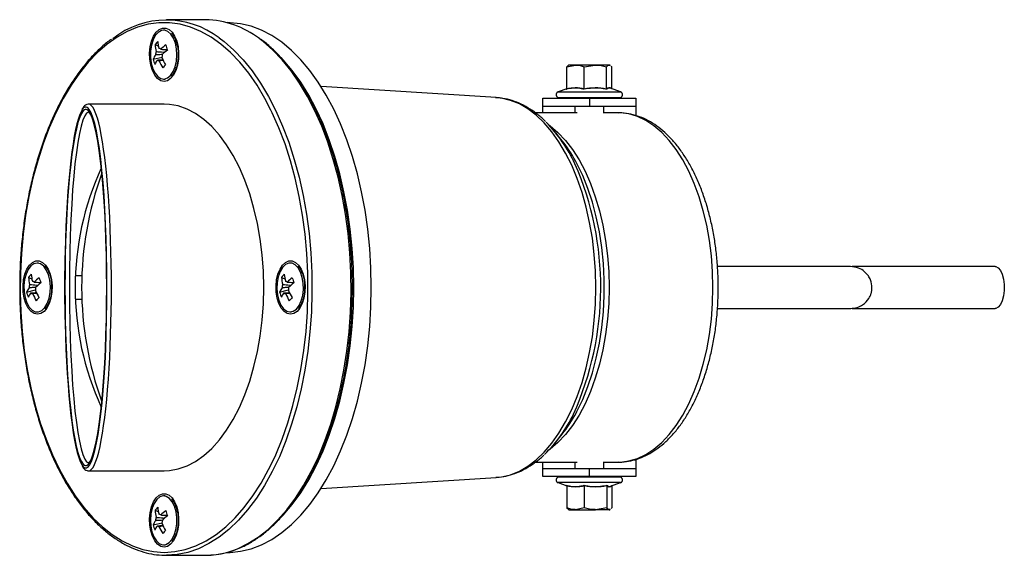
# Model space of a CAD drawing. Header units: millimetres. Extents: x 131 to 933, y 333 to 770.
# Tile 3 of 4: x 434 to 603, y 678 to 770. Entities that reach past the tile are written whole.
import ezdxf

# ---------------------------------------------------------------- set-up
doc = ezdxf.new("R2010")
doc.units = ezdxf.units.MM

msp = doc.modelspace()

# ---------------------------------------------------------------- linework, layer by layer
at = {"color": 7, "linetype": 'Continuous', "lineweight": 25}
for p, q in [((466.21, 769.5), (459.49, 769.5)), ((459.24, 767.7), (458.99, 767.7)), ((457.51, 765.23), (458.09, 764.98)), ((458.32, 764.55), (458.18, 764.56)), ((459.49, 764.37), (459.64, 764.31)), ((457.18, 762.72), (458.74, 763.09)), ((528.29, 761.41), (529.77, 761.72)), ((528.66, 761.72), (528.57, 761.67)), ((529.77, 761.72), (528.66, 761.72)), ((533.18, 761.72), (529.77, 761.72)), ((531.25, 761.41), (533.18, 761.72)), ((535.57, 761.72), (533.18, 761.72)), ((535.57, 761.72), (535.75, 761.62)), ((535.66, 761.72), (535.57, 761.72)), ((535.75, 761.67), (535.66, 761.72)), ((528.29, 757.65), (528.29, 761.41)), ((531.25, 757.65), (531.25, 761.41)), ((535.11, 757.65), (535.11, 761.41)), ((535.94, 761.51), (536.02, 761.41)), ((536.02, 757.65), (536.02, 761.41)), ((458.99, 759.3), (459.24, 759.3)), ((516.14, 756.13), (486.08, 758.01)), ((528.29, 757.64), (526.79, 757.09)), ((537.53, 757.09), (535.82, 757.72)), ((536.02, 757.64), (536.02, 757.65)), ((459.07, 755), (446.11, 755)), ((516.14, 756.13), (516.05, 756.13)), ((524.16, 754.61), (524.16, 756.01)), ((524.16, 756.01), (532.16, 756.01)), ((526.96, 756.12), (537.36, 756.12)), ((529.66, 756.12), (529.66, 756.01)), ((532.16, 756.01), (532.16, 754.61)), ((532.16, 756.01), (540.16, 756.01)), ((534.66, 756.01), (534.66, 756.12)), ((540.16, 756.01), (540.16, 754.61)), ((530.06, 753.5), (522.89, 753.5)), ((532.16, 754.61), (524.16, 754.61)), ((524.16, 753.5), (524.16, 754.61)), ((529.66, 754.61), (529.66, 753.5)), ((540.16, 754.61), (532.16, 754.61)), ((534.66, 753.47), (534.66, 754.61)), ((537.1, 753.5), (534.66, 753.5)), ((540.16, 754.61), (540.16, 753.01)), ((527.49, 748.7), (526.39, 750.08)), ((437.49, 727.7), (437.25, 727.7)), ((480.98, 727.7), (480.74, 727.7)), ((435.77, 725.23), (436.35, 724.98)), ((436.58, 724.55), (436.43, 724.56)), ((437.74, 724.37), (437.9, 724.31)), ((444.97, 725.5), (443.92, 725.5)), ((479.26, 725.23), (479.84, 724.98)), ((480.07, 724.55), (479.92, 724.56)), ((481.23, 724.37), (481.39, 724.31)), ((435.44, 722.72), (436.99, 723.09)), ((478.93, 722.72), (480.48, 723.09)), ((443.92, 721.5), (444.97, 721.5)), ((437.25, 719.3), (437.49, 719.3)), ((480.74, 719.3), (480.98, 719.3)), ((526.39, 696.93), (527.49, 698.3)), ((540.16, 693.99), (540.16, 692.41)), ((522.89, 693.5), (530.06, 693.5)), ((524.16, 692.41), (524.16, 693.5)), ((524.16, 691.01), (524.16, 692.41)), ((524.16, 692.41), (532.16, 692.41)), ((529.66, 693.5), (529.66, 692.41)), ((532.16, 691.01), (532.16, 692.41)), ((532.16, 692.41), (540.16, 692.41)), ((534.66, 692.41), (534.66, 693.53)), ((534.66, 693.5), (537.1, 693.5)), ((540.16, 692.41), (540.16, 691.01)), ((446.11, 692), (459.07, 692)), ((486.08, 689), (516.14, 690.88)), ((532.16, 691.01), (524.16, 691.01)), ((537.36, 690.94), (526.96, 690.94)), ((529.66, 691.01), (529.66, 690.94)), ((540.16, 691.01), (532.16, 691.01)), ((534.66, 690.94), (534.66, 691.01)), ((526.79, 689.98), (528.3, 689.42)), ((528.3, 689.42), (528.3, 685.66)), ((531.28, 689.42), (531.28, 685.66)), ((535.14, 689.42), (535.14, 685.66)), ((535.82, 689.35), (537.53, 689.98)), ((536.01, 689.42), (536.01, 689.42)), ((536.01, 689.42), (536.01, 685.66)), ((459.24, 687.7), (458.99, 687.7)), ((528.3, 685.66), (528.57, 685.42)), ((528.57, 685.39), (528.66, 685.34)), ((531.28, 685.66), (529.79, 685.34)), ((535.14, 685.66), (533.21, 685.34)), ((535.74, 685.44), (535.57, 685.34)), ((535.66, 685.34), (535.74, 685.39)), ((536.01, 685.66), (535.93, 685.56)), ((457.51, 685.23), (458.09, 684.98)), ((458.32, 684.55), (458.18, 684.56)), ((459.49, 684.37), (459.64, 684.31)), ((528.66, 685.34), (529.79, 685.34)), ((529.79, 685.34), (533.21, 685.34)), ((535.57, 685.34), (533.21, 685.34)), ((535.57, 685.34), (535.66, 685.34)), ((457.18, 682.72), (458.74, 683.09)), ((458.99, 679.3), (459.24, 679.3)), ((459.49, 677.5), (466.21, 677.5))]:
    msp.add_line(p, q, dxfattribs=at)
at = {"color": 8, "linetype": 'Continuous', "lineweight": 25}
for p, q in [((526.79, 757.09), (537.53, 757.09)), ((537.4, 689.98), (526.79, 689.98)), ((537.53, 689.98), (537.4, 689.98))]:
    msp.add_line(p, q, dxfattribs=at)
at = {"color": 8, "linetype": 'Continuous', "lineweight": 25, "flags": 128}
for points in [[(477.44, 753.98), (476.4, 755.97), (475.05, 758.24), (473.61, 760.31), (472.09, 762.19), (470.5, 763.85), (468.85, 765.29), (467.15, 766.51), (465.4, 767.49), (463.62, 768.23), (461.81, 768.72), (459.98, 768.97), (458.16, 768.97), (456.33, 768.72), (454.53, 768.23), (452.74, 767.49), (450.99, 766.51), (449.29, 765.29), (447.64, 763.85), (446.05, 762.19), (444.53, 760.31), (443.09, 758.24), (441.74, 755.97), (440.49, 753.53), (439.33, 750.92), (438.28, 748.17), (437.35, 745.27), (436.54, 742.26), (435.84, 739.15), (435.28, 735.95), (434.84, 732.69), (434.54, 729.37), (434.37, 726.02), (434.34, 722.66), (434.44, 719.3), (434.68, 715.97), (435.05, 712.68), (435.55, 709.44), (436.17, 706.28), (436.93, 703.22), (437.8, 700.27), (438.79, 697.44), (439.9, 694.76), (441.1, 692.23), (442.41, 689.88), (443.8, 687.71), (445.28, 685.73), (446.84, 683.96), (448.46, 682.4), (450.14, 681.07), (451.86, 679.98), (453.63, 679.12), (455.43, 678.5), (457.24, 678.13), (459.07, 678), (459.07, 678)], [(468.55, 766.38), (469.38, 765.75), (471.05, 764.29), (472.66, 762.61), (474.19, 760.72), (475.64, 758.62), (477.01, 756.33), (478.28, 753.86), (479.45, 751.22), (480.51, 748.44), (481.45, 745.51), (482.27, 742.47), (482.97, 739.32), (483.54, 736.09), (483.98, 732.79), (484.29, 729.44), (484.46, 726.05), (484.49, 722.65), (484.39, 719.26), (484.15, 715.89), (483.78, 712.56), (483.27, 709.29), (482.64, 706.1), (481.88, 703), (480.99, 700.01), (479.99, 697.16), (478.88, 694.44), (477.66, 691.89), (476.34, 689.51), (474.93, 687.31), (473.43, 685.31), (471.86, 683.52), (470.22, 681.95), (468.52, 680.61), (466.78, 679.5), (464.99, 678.63), (463.17, 678), (461.34, 677.63), (459.49, 677.5)], [(466.21, 677.5), (468.05, 677.63), (469.89, 678), (471.71, 678.63), (473.49, 679.5), (475.24, 680.61), (476.94, 681.95), (478.58, 683.52), (480.15, 685.31), (481.64, 687.31), (483.05, 689.51), (484.37, 691.89), (485.59, 694.44), (486.7, 697.16), (487.71, 700.01), (488.59, 703), (489.35, 706.1), (489.99, 709.29), (490.49, 712.56), (490.87, 715.89), (491.11, 719.26), (491.21, 722.65), (491.17, 726.05), (491, 729.44), (490.7, 732.79), (490.26, 736.09), (489.69, 739.32), (488.99, 742.47), (488.16, 745.51), (487.22, 748.44), (486.16, 751.22), (484.99, 753.86), (483.72, 756.33), (482.36, 758.62), (480.9, 760.72), (479.37, 762.61), (477.76, 764.29), (476.09, 765.75), (475.44, 766.25)], [(516.14, 690.88), (517.08, 690.98), (518.62, 691.35), (520.13, 691.97), (521.61, 692.83), (523.04, 693.92), (524.41, 695.23), (525.71, 696.76), (526.94, 698.5), (528.08, 700.42), (529.13, 702.52), (530.07, 704.78), (530.9, 707.18), (531.62, 709.71), (532.21, 712.34), (532.68, 715.05), (533.01, 717.83), (533.21, 720.66), (533.28, 723.5), (533.21, 726.35), (533.01, 729.17), (532.68, 731.95), (532.21, 734.67), (531.62, 737.3), (530.9, 739.82), (530.07, 742.23), (529.13, 744.49), (528.08, 746.58), (526.94, 748.51), (525.71, 750.24), (524.41, 751.77), (523.04, 753.09), (521.61, 754.18), (520.13, 755.03), (518.62, 755.65), (517.08, 756.02), (516.14, 756.13)], [(553.41, 723.5), (553.34, 726.23), (553.14, 728.94), (552.8, 731.6), (552.34, 734.19), (551.74, 736.69), (551.03, 739.09), (550.2, 741.36), (549.27, 743.47), (548.23, 745.43), (547.1, 747.2), (545.89, 748.77), (544.6, 750.14), (543.25, 751.28), (541.85, 752.2), (540.41, 752.87), (538.95, 753.31), (537.47, 753.49), (537.1, 753.5)], [(525.21, 751.43), (525.41, 751.28), (526.76, 750.14), (528.05, 748.77), (529.26, 747.2), (530.39, 745.43), (531.43, 743.47), (532.37, 741.36), (533.19, 739.09), (533.91, 736.69), (534.5, 734.19), (534.96, 731.6), (535.3, 728.94), (535.5, 726.23), (535.57, 723.5)], [(529.93, 702.03), (530.01, 702.19), (531.02, 704.26), (531.91, 706.49), (532.7, 708.86), (533.36, 711.35), (533.9, 713.95), (534.31, 716.62), (534.58, 719.35), (534.72, 722.11), (534.72, 724.89), (534.58, 727.65), (534.31, 730.38), (533.9, 733.06), (533.36, 735.65), (532.7, 738.14), (531.91, 740.51), (531.02, 742.74), (530.01, 744.82), (529.76, 745.27)], [(535.57, 723.5), (535.5, 720.77), (535.3, 718.07), (534.96, 715.41), (534.5, 712.82), (533.91, 710.31), (533.19, 707.91), (532.37, 705.65), (531.43, 703.53), (530.39, 701.58), (529.26, 699.81), (528.05, 698.23), (526.76, 696.87), (525.41, 695.72), (525.21, 695.57)], [(537.1, 693.5), (537.47, 693.51), (538.95, 693.7), (540.41, 694.13), (541.85, 694.81), (543.25, 695.72), (544.6, 696.87), (545.89, 698.23), (547.1, 699.81), (548.23, 701.58), (549.27, 703.53), (550.2, 705.65), (551.03, 707.91), (551.74, 710.31), (552.34, 712.82), (552.8, 715.41), (553.14, 718.07), (553.34, 720.77), (553.41, 723.5)], [(459.07, 678), (460.9, 678.13), (462.71, 678.5), (464.51, 679.12), (466.28, 679.98), (468.01, 681.07), (469.69, 682.4), (471.31, 683.96), (472.86, 685.73), (474.34, 687.71), (475.74, 689.88), (477.04, 692.23), (477.31, 692.76)]]:
    msp.add_lwpolyline(points, dxfattribs=at)
at = {"color": 7, "linetype": 'Continuous', "lineweight": 25, "flags": 128}
for points in [[(494.69, 723.5), (494.62, 726.86), (494.42, 730.2), (494.08, 733.51), (493.61, 736.76), (493.02, 739.94), (492.29, 743.03), (491.45, 746.01), (490.49, 748.87), (489.41, 751.59), (488.23, 754.16), (486.95, 756.56), (485.58, 758.77), (484.12, 760.8), (482.58, 762.62), (480.98, 764.23), (479.31, 765.62), (477.59, 766.78), (475.84, 767.7), (474.05, 768.37), (472.23, 768.81), (470.41, 768.99), (469.95, 769)], [(459.07, 758.9), (458.49, 759.03), (457.95, 759.39), (457.46, 759.98), (457.06, 760.76), (456.77, 761.68), (456.61, 762.7), (456.57, 763.77), (456.68, 764.82), (456.91, 765.8), (457.25, 766.66), (457.7, 767.35), (458.22, 767.82), (458.78, 768.07), (459.36, 768.07), (459.93, 767.82), (460.45, 767.35), (460.89, 766.66), (461.24, 765.8), (461.47, 764.82), (461.57, 763.77), (461.53, 762.7), (461.37, 761.68), (461.08, 760.76), (460.68, 759.98), (460.19, 759.39), (459.65, 759.03), (459.07, 758.9)], [(460.19, 759.92), (460.63, 760.58), (460.98, 761.42), (461.2, 762.4), (461.28, 763.44), (461.21, 764.49), (461.01, 765.47), (460.68, 766.33), (460.24, 767.01), (459.73, 767.48), (459.17, 767.69), (458.6, 767.64), (458.05, 767.33), (457.56, 766.78), (457.17, 766.02), (456.88, 765.11), (456.73, 764.09), (456.72, 763.04), (456.86, 762.01), (457.13, 761.08), (457.51, 760.31), (457.99, 759.73), (458.53, 759.39), (459.1, 759.31), (459.67, 759.49), (460.19, 759.92)], [(491.66, 723.5), (491.6, 726.86), (491.39, 730.2), (491.06, 733.51), (490.59, 736.76), (489.99, 739.94), (489.27, 743.03), (488.43, 746.01), (487.46, 748.87), (486.39, 751.59), (485.21, 754.16), (483.93, 756.56), (482.55, 758.77), (481.1, 760.8), (479.56, 762.62), (479.19, 763.02)], [(459.07, 692), (460, 692.05), (461.52, 692.33), (463.02, 692.85), (464.49, 693.62), (465.91, 694.63), (467.29, 695.86), (468.59, 697.32), (469.82, 698.98), (470.97, 700.84), (472.02, 702.88), (472.96, 705.09), (473.8, 707.44), (474.52, 709.91), (475.12, 712.5), (475.59, 715.17), (475.92, 717.91), (476.13, 720.7), (476.2, 723.5), (476.13, 726.31), (475.92, 729.09), (475.59, 731.83), (475.12, 734.51), (474.52, 737.09), (473.8, 739.57), (472.96, 741.92), (472.02, 744.12), (470.97, 746.16), (469.82, 748.02), (468.59, 749.69), (467.29, 751.14), (465.91, 752.38), (464.49, 753.38), (463.02, 754.15), (461.52, 754.68), (460, 754.96), (459.07, 755)], [(477.31, 692.76), (478.25, 694.76), (479.35, 697.44), (480.34, 700.27), (481.21, 703.22), (481.97, 706.28), (482.6, 709.44), (483.1, 712.68), (483.47, 715.97), (483.7, 719.3), (483.8, 722.66), (483.77, 726.02), (483.6, 729.37), (483.3, 732.69), (482.86, 735.95), (482.3, 739.15), (481.61, 742.26), (480.79, 745.27), (479.86, 748.17), (478.81, 750.92), (477.66, 753.53), (477.44, 753.98)], [(437.33, 718.9), (436.75, 719.03), (436.2, 719.39), (435.72, 719.98), (435.32, 720.76), (435.03, 721.68), (434.86, 722.7), (434.83, 723.77), (434.93, 724.82), (435.16, 725.8), (435.51, 726.66), (435.95, 727.35), (436.47, 727.82), (437.04, 728.07), (437.62, 728.07), (438.18, 727.82), (438.7, 727.35), (439.14, 726.66), (439.49, 725.8), (439.72, 724.82), (439.82, 723.77), (439.79, 722.7), (439.62, 721.68), (439.33, 720.76), (438.93, 719.98), (438.45, 719.39), (437.9, 719.03), (437.33, 718.9)], [(439.19, 725.7), (438.83, 726.52), (438.38, 727.15), (437.85, 727.55), (437.28, 727.7), (436.71, 727.59), (436.18, 727.21), (435.71, 726.61), (435.34, 725.81), (435.09, 724.86), (434.97, 723.83), (435, 722.78), (435.17, 721.77), (435.47, 720.87), (435.88, 720.14), (436.38, 719.62), (436.93, 719.34), (437.5, 719.33), (438.06, 719.57), (438.56, 720.07), (438.98, 720.78), (439.3, 721.66), (439.48, 722.65), (439.53, 723.7), (439.43, 724.74), (439.19, 725.7)], [(480.82, 718.9), (480.24, 719.03), (479.69, 719.39), (479.21, 719.98), (478.81, 720.76), (478.52, 721.68), (478.35, 722.7), (478.32, 723.77), (478.42, 724.82), (478.65, 725.8), (479, 726.66), (479.44, 727.35), (479.96, 727.82), (480.53, 728.07), (481.11, 728.07), (481.67, 727.82), (482.19, 727.35), (482.64, 726.66), (482.98, 725.8), (483.21, 724.82), (483.31, 723.77), (483.28, 722.7), (483.11, 721.68), (482.82, 720.76), (482.42, 719.98), (481.94, 719.39), (481.39, 719.03), (480.82, 718.9)], [(478.79, 721.3), (479.15, 720.48), (479.61, 719.85), (480.14, 719.45), (480.7, 719.3), (481.27, 719.42), (481.81, 719.79), (482.28, 720.4), (482.65, 721.2), (482.9, 722.15), (483.01, 723.18), (482.99, 724.23), (482.82, 725.23), (482.52, 726.13), (482.11, 726.86), (481.61, 727.38), (481.06, 727.66), (480.49, 727.68), (479.93, 727.43), (479.42, 726.94), (479, 726.23), (478.69, 725.35), (478.5, 724.35), (478.46, 723.3), (478.56, 722.26), (478.79, 721.3)], [(601.91, 727.1), (602.01, 727.09), (602.44, 726.89), (602.82, 726.44), (603.14, 725.77), (603.37, 724.94), (603.48, 723.99), (603.48, 723.01), (603.37, 722.07), (603.14, 721.23), (602.82, 720.56), (602.44, 720.11), (602.01, 719.91), (601.91, 719.9)], [(469.95, 678), (470.41, 678.01), (472.23, 678.2), (474.05, 678.63), (475.84, 679.31), (477.59, 680.23), (479.31, 681.39), (480.98, 682.77), (482.58, 684.38), (484.12, 686.2), (485.58, 688.23), (486.95, 690.45), (488.23, 692.85), (489.41, 695.42), (490.49, 698.14), (491.45, 701), (492.29, 703.98), (493.02, 707.07), (493.61, 710.24), (494.08, 713.49), (494.42, 716.8), (494.62, 720.14), (494.69, 723.5)], [(477.71, 682.55), (477.95, 682.77), (479.56, 684.38), (481.1, 686.2), (482.55, 688.23), (483.93, 690.45), (485.21, 692.85), (486.39, 695.42), (487.46, 698.14), (488.43, 701), (489.27, 703.98), (489.99, 707.07), (490.59, 710.24), (491.06, 713.49), (491.39, 716.8), (491.6, 720.14), (491.66, 723.5)], [(459.07, 678.9), (458.49, 679.03), (457.95, 679.39), (457.46, 679.98), (457.06, 680.76), (456.77, 681.68), (456.61, 682.7), (456.57, 683.77), (456.68, 684.82), (456.91, 685.8), (457.25, 686.66), (457.7, 687.35), (458.22, 687.82), (458.78, 688.07), (459.36, 688.07), (459.93, 687.82), (460.45, 687.35), (460.89, 686.66), (461.24, 685.8), (461.47, 684.82), (461.57, 683.77), (461.53, 682.7), (461.37, 681.68), (461.08, 680.76), (460.68, 679.98), (460.19, 679.39), (459.65, 679.03), (459.07, 678.9)], [(457.8, 687.08), (457.35, 686.42), (457.01, 685.58), (456.79, 684.61), (456.71, 683.56), (456.77, 682.52), (456.98, 681.53), (457.31, 680.67), (457.74, 679.99), (458.25, 679.53), (458.82, 679.31), (459.39, 679.37), (459.93, 679.68), (460.42, 680.23), (460.82, 680.98), (461.1, 681.9), (461.25, 682.91), (461.26, 683.97), (461.13, 684.99), (460.86, 685.92), (460.47, 686.7), (460, 687.28), (459.45, 687.62), (458.88, 687.7), (458.32, 687.52), (457.8, 687.08)]]:
    msp.add_lwpolyline(points, dxfattribs=at)
at = {"color": 7, "linetype": 'Continuous', "lineweight": 25}
for centre, radius, start, end in [((459.48, 754.51), 14.93, 52.6266, 128.2013), ((465.88, 753.84), 15.67, 52.3943, 88.8106), ((461.41, 762.26), 4.9, 134.262, 142.6865), ((465.45, 765.86), 7.96, 184.5461, 193.3231), ((465.93, 766.4), 7.96, 184.5461, 193.3231), ((465.78, 756.75), 10.59, 127.3611, 133.5313), ((475.26, 769.99), 16.62, 196.8611, 200.0514), ((461.32, 760.75), 4.58, 143.7231, 154.5201), ((459.44, 763.51), 1.82, 163.4613, 181.7192), ((458.19, 764.18), 0.39, 40.4368, 92.0601), ((456.97, 763.5), 1.82, 343.4613, 1.7192), ((466.07, 755.88), 10.59, 127.3611, 133.5313), ((464.43, 764.64), 7.49, 194.9163, 201.9961), ((461.61, 759.87), 4.58, 143.7231, 154.5201), ((458.22, 762.83), 0.39, 220.4368, 272.0601), ((468.19, 766.76), 10.86, 203.4656, 210.6028), ((468.67, 767.3), 10.86, 203.4656, 210.6028), ((474.55, 747.81), 20.66, 137.4762, 139.4723), ((526.96, 756.62), 0.5, 110, 270), ((537.36, 756.62), 0.5, 270, 70), ((506.43, 734.02), 25.6, 24.7684, 44.3473), ((508.46, 733.62), 24.29, 28.6903, 38.3996), ((492.93, 723.5), 49.15, 155.3126, 204.6874), ((502.02, 723.5), 57.12, 159.9028, 200.0972), ((439.66, 722.26), 4.9, 134.262, 142.6865), ((443.71, 725.86), 7.96, 184.5461, 193.3231), ((444.18, 726.4), 7.96, 184.5461, 193.3231), ((436.45, 724.18), 0.39, 40.4368, 92.0601), ((444.03, 716.75), 10.59, 127.3611, 133.5313), ((453.52, 729.99), 16.62, 196.8611, 200.0514), ((483.15, 722.26), 4.9, 134.262, 142.6865), ((487.2, 725.86), 7.96, 184.5461, 193.3231), ((487.67, 726.4), 7.96, 184.5461, 193.3231), ((479.94, 724.18), 0.39, 40.4368, 92.0601), ((487.53, 716.75), 10.59, 127.3611, 133.5313), ((497.01, 729.99), 16.62, 196.8611, 200.0514), ((439.57, 720.75), 4.58, 143.7231, 154.5201), ((442.68, 724.64), 7.49, 194.9163, 201.9961), ((437.7, 723.51), 1.82, 163.4613, 181.7192), ((435.22, 723.5), 1.82, 343.4613, 1.7192), ((446.92, 727.3), 10.86, 203.4656, 210.6028), ((444.33, 715.88), 10.59, 127.3611, 133.5313), ((483.06, 720.75), 4.58, 143.7231, 154.5201), ((486.17, 724.64), 7.49, 194.9163, 201.9961), ((481.19, 723.51), 1.82, 163.4613, 181.7192), ((478.71, 723.5), 1.82, 343.4613, 1.7192), ((490.41, 727.3), 10.86, 203.4656, 210.6028), ((487.82, 715.88), 10.59, 127.3611, 133.5313), ((439.86, 719.87), 4.58, 143.7231, 154.5201), ((436.47, 722.83), 0.39, 220.4368, 272.0601), ((446.45, 726.76), 10.86, 203.4656, 210.6028), ((452.8, 707.81), 20.66, 137.4762, 139.4723), ((483.36, 719.87), 4.58, 143.7231, 154.5201), ((479.96, 722.83), 0.39, 220.4368, 272.0601), ((489.94, 726.76), 10.86, 203.4656, 210.6028), ((496.3, 707.81), 20.66, 137.4762, 139.4723), ((507.27, 712.39), 24.58, 314.4056, 334.3129), ((508.3, 713.51), 24.49, 321.614, 332.0564), ((526.96, 690.44), 0.5, 90, 250), ((537.36, 690.44), 0.5, 290, 90), ((461.41, 682.26), 4.9, 134.262, 142.6865), ((465.93, 686.4), 7.96, 184.5461, 193.3231), ((465.45, 685.86), 7.96, 184.5461, 193.3231), ((459.44, 683.51), 1.82, 163.4613, 181.7192), ((458.19, 684.18), 0.39, 40.4368, 92.0601), ((465.78, 676.75), 10.59, 127.3611, 133.5313), ((466.07, 675.88), 10.59, 127.3611, 133.5313), ((475.26, 689.99), 16.62, 196.8611, 200.0514), ((461.32, 680.75), 4.58, 143.7231, 154.5201), ((464.43, 684.64), 7.49, 194.9163, 201.9961), ((461.61, 679.87), 4.58, 143.7231, 154.5201), ((458.22, 682.83), 0.39, 220.4368, 272.0601), ((468.19, 686.76), 10.86, 203.4656, 210.6028), ((456.97, 683.5), 1.82, 343.4613, 1.7192), ((468.67, 687.3), 10.86, 203.4656, 210.6028), ((474.55, 667.81), 20.66, 137.4762, 139.4723)]:
    msp.add_arc(centre, radius, start, end, dxfattribs=at)
at = {"color": 8, "linetype": 'Continuous', "lineweight": 25}
msp.add_arc((481.33, 723.53), 52.8, 335.6271, 23.6962, dxfattribs=at)
for centre, major_axis, ratio, start_param, end_param in [((446.11, 723.5), (0, 31.5), 0.124082, 3.139891, 6.285207), ((446.11, 723.5), (0, 30.1), 0.110234, 0.003578, 1.570796), ((445.62, 723.5), (0, 31), 0.117315, 6.117954, 6.495818), ((445.62, 723.5), (0, 30.6), 0.117315, 6.11911, 6.494525), ((446.11, 723.5), (0, 30.1), 0.110234, 1.570796, 3.135786), ((445.62, 723.5), (0, 30.6), 0.117315, 2.928135, 3.309215), ((445.62, 723.5), (0, 31), 0.117315, 2.950355, 3.319891)]:
    msp.add_ellipse(centre, major_axis=major_axis, ratio=ratio, start_param=start_param, end_param=end_param, dxfattribs=at)
at = {"color": 7, "linetype": 'Continuous', "lineweight": 25}
for major_axis, start_param, end_param in [((0, 30.6), 0.211339, 1.570796), ((0, 31), 0.212633, 1.373059), ((0, 30.6), 3.309215, 6.11911), ((0, 31), 3.319891, 6.117954), ((0, 30.6), 1.570796, 2.928135), ((0, 31), 1.768534, 2.950355)]:
    msp.add_ellipse((445.62, 723.5), major_axis=major_axis, ratio=0.117315, start_param=start_param, end_param=end_param, dxfattribs=at)
for points, knots in [([(460.35, 767.16), (460.36, 767.15), (460.52, 767.02), (460.79, 766.6), (461.12, 765.91), (461.35, 765.06), (461.49, 764.14), (461.49, 763.5), (461.48, 763.18)], [0, 0, 0, 0, 0.02466, 0.220634, 0.414658, 0.609281, 0.805284, 1, 1, 1, 1]), ([(450.06, 766.18), (450.03, 766.16), (449.45, 765.78), (448.35, 764.83), (446.79, 763.34), (445.3, 761.62), (443.88, 759.73), (442.53, 757.66), (441.27, 755.42), (440.09, 753.03), (439.01, 750.49), (438.03, 747.82), (437.16, 745.04), (436.39, 742.15), (435.74, 739.18), (435.2, 736.12), (434.78, 733.01), (434.47, 729.85), (434.29, 726.66), (434.23, 723.45), (434.3, 720.25), (434.48, 717.06), (434.79, 713.9), (435.21, 710.79), (435.76, 707.74), (436.41, 704.76), (437.18, 701.88), (438.06, 699.1), (439.04, 696.44), (440.13, 693.9), (441.3, 691.52), (442.57, 689.28), (443.92, 687.22), (445.35, 685.32), (446.85, 683.62), (448.41, 682.11), (450.03, 680.8), (451.7, 679.7), (453.4, 678.81), (455.14, 678.15), (456.89, 677.71), (458.35, 677.52), (459.21, 677.51), (459.49, 677.5)], [0, 0, 0, 0, 0.001293, 0.026527, 0.051808, 0.077124, 0.102459, 0.127806, 0.153155, 0.178502, 0.203844, 0.22918, 0.25451, 0.279835, 0.305155, 0.33047, 0.355782, 0.38109, 0.406397, 0.431703, 0.457009, 0.482315, 0.507623, 0.532932, 0.558245, 0.583562, 0.608883, 0.63421, 0.659544, 0.684885, 0.710233, 0.735589, 0.76095, 0.786316, 0.811681, 0.837036, 0.86237, 0.887672, 0.912923, 0.938112, 0.963232, 0.988287, 1, 1, 1, 1]), ([(466.21, 677.5), (466.52, 677.51), (467.42, 677.53), (468.91, 677.73), (470.66, 678.18), (472.39, 678.86), (474.08, 679.75), (475.74, 680.85), (477.35, 682.16), (478.9, 683.68), (480.4, 685.39), (481.82, 687.28), (483.17, 689.35), (484.43, 691.59), (485.61, 693.98), (486.68, 696.52), (487.66, 699.18), (488.54, 701.97), (489.3, 704.86), (489.96, 707.83), (490.5, 710.89), (490.92, 714), (491.22, 717.16), (491.4, 720.35), (491.46, 723.56), (491.4, 726.76), (491.21, 729.95), (490.91, 733.11), (490.48, 736.22), (489.94, 739.27), (489.28, 742.25), (488.51, 745.13), (487.63, 747.91), (486.65, 750.57), (485.57, 753.1), (484.39, 755.49), (483.12, 757.73), (481.77, 759.79), (480.34, 761.68), (478.85, 763.39), (477.28, 764.89), (476.2, 765.81), (475.64, 766.18), (475.63, 766.19)], [0, 0, 0, 0, 0.013388, 0.038378, 0.063382, 0.088427, 0.113532, 0.138702, 0.163934, 0.189213, 0.214525, 0.239859, 0.265203, 0.29055, 0.315894, 0.341234, 0.366567, 0.391895, 0.417218, 0.442535, 0.467848, 0.493157, 0.518463, 0.543768, 0.569071, 0.594375, 0.619678, 0.644984, 0.670291, 0.695601, 0.720915, 0.746234, 0.771559, 0.79689, 0.822229, 0.847575, 0.872928, 0.898287, 0.92365, 0.949012, 0.974365, 0.999697, 1, 1, 1, 1]), ([(458.78, 763.51), (458.5, 763.5), (458.12, 763.48), (457.73, 763.46), (457.63, 763.45)], [0, 0, 0, 0, 0.7252678, 1, 1, 1, 1]), ([(457.7, 764.03), (457.8, 764.02), (458.3, 763.98), (458.8, 763.94), (459.2, 763.9)], [0, 0, 0, 0, 0.207941, 1, 1, 1, 1]), ([(458.49, 764.43), (458.59, 764.42), (458.97, 764.4), (459.36, 764.38), (459.64, 764.37)], [0, 0, 0, 0, 0.250417, 1, 1, 1, 1]), ([(457.92, 762.58), (458.03, 762.58), (458.36, 762.6), (458.69, 762.61), (458.92, 762.63)], [0, 0, 0, 0, 0.317873, 1, 1, 1, 1]), ([(458.95, 762.5), (458.81, 762.49), (458.57, 762.47), (458.33, 762.45), (458.23, 762.44)], [0, 0, 0, 0, 0.591616, 1, 1, 1, 1]), ([(461.48, 763.18), (461.48, 763.18), (461.49, 762.85), (461.4, 762.22), (461.2, 761.34), (460.89, 760.59), (460.58, 760.07), (460.38, 759.88), (460.31, 759.82)], [0, 0, 0, 0, 0.002464, 0.22469, 0.446057, 0.66566, 0.882801, 1, 1, 1, 1]), ([(528.75, 761.72), (528.71, 761.72), (528.56, 761.71), (528.41, 761.54), (528.29, 761.41)], [0, 0, 0, 0, 0.21335, 1, 1, 1, 1]), ([(529.77, 761.72), (529.81, 761.72), (530.31, 761.72), (530.79, 761.56), (531.25, 761.41)], [0, 0, 0, 0, 0.070174, 1, 1, 1, 1]), ([(533.18, 761.72), (533.23, 761.72), (533.88, 761.72), (534.52, 761.56), (535.11, 761.41)], [0, 0, 0, 0, 0.070174, 1, 1, 1, 1]), ([(535.11, 761.41), (535.23, 761.54), (535.38, 761.71), (535.54, 761.72), (535.57, 761.72)], [0, 0, 0, 0, 0.78665, 1, 1, 1, 1]), ([(531.23, 757.55), (531.18, 757.56), (530.94, 757.62), (530.33, 757.74), (529.36, 757.79), (528.6, 757.63), (528.22, 757.55)], [0, 0, 0, 0, 0.048246, 0.241311, 0.616335, 1, 1, 1, 1]), ([(528.29, 757.65), (528.29, 757.64), (528.29, 757.62), (528.27, 757.59), (528.25, 757.57), (528.23, 757.55), (528.22, 757.55), (528.22, 757.55)], [0, 0, 0, 0, 0.236591, 0.472207, 0.733802, 0.984934, 1, 1, 1, 1]), ([(528.22, 757.55), (528.23, 757.56), (528.25, 757.58), (528.27, 757.59), (528.27, 757.59)], [0, 0, 0, 0, 0.825052, 1, 1, 1, 1]), ([(528.29, 757.65), (528.78, 757.75), (529.76, 757.94), (530.75, 757.75), (531.25, 757.65)], [0, 0, 0, 0, 0.491601, 1, 1, 1, 1]), ([(535.17, 757.55), (535.11, 757.56), (534.8, 757.62), (533.99, 757.74), (532.72, 757.79), (531.73, 757.63), (531.23, 757.55)], [0, 0, 0, 0, 0.048246, 0.241311, 0.616335, 1, 1, 1, 1]), ([(531.25, 757.65), (531.25, 757.64), (531.25, 757.62), (531.24, 757.59), (531.24, 757.57), (531.23, 757.55), (531.23, 757.55), (531.23, 757.55)], [0, 0, 0, 0, 0.236591, 0.472207, 0.733802, 0.984934, 1, 1, 1, 1]), ([(531.25, 757.65), (531.88, 757.75), (533.17, 757.94), (534.46, 757.75), (535.11, 757.65)], [0, 0, 0, 0, 0.491601, 1, 1, 1, 1]), ([(535.11, 757.65), (535.26, 757.75), (535.57, 757.94), (535.87, 757.75), (536.02, 757.65)], [0, 0, 0, 0, 0.491601, 1, 1, 1, 1]), ([(535.17, 757.55), (535.17, 757.55), (535.16, 757.55), (535.15, 757.57), (535.13, 757.59), (535.12, 757.62), (535.11, 757.64), (535.11, 757.65)], [0, 0, 0, 0, 0.0150658, 0.266198, 0.5277932, 0.7634093, 1, 1, 1, 1]), ([(446.09, 754.98), (446.06, 754.99), (445.88, 755.02), (445.56, 754.85), (445.22, 754.56), (445.03, 754.25), (444.93, 754.09)], [0, 0, 0, 0, 0.0640402, 0.3523809, 0.6514619, 1, 1, 1, 1]), ([(524.64, 752.01), (524.6, 752.05), (524.12, 752.56), (523.12, 753.37), (521.63, 754.41), (520.09, 755.2), (518.52, 755.75), (517.16, 756.06), (516.33, 756.09), (516.04, 756.11)], [0, 0, 0, 0, 0.013789, 0.195914, 0.376615, 0.555169, 0.731068, 0.904271, 1, 1, 1, 1]), ([(446.11, 753.6), (446.11, 753.6), (446.11, 753.59), (446.21, 753.53), (446.28, 753.41), (446.29, 753.4)], [0, 0, 0, 0, 0.373993, 0.945102, 1, 1, 1, 1]), ([(537.11, 693.53), (537.33, 693.52), (538.06, 693.5), (539.28, 693.71), (540.77, 694.13), (542.22, 694.77), (543.63, 695.63), (544.99, 696.7), (546.29, 697.98), (547.53, 699.45), (548.68, 701.11), (549.75, 702.93), (550.71, 704.91), (551.57, 707.03), (552.32, 709.27), (552.96, 711.61), (553.48, 714.03), (553.88, 716.53), (554.15, 719.07), (554.29, 721.4), (554.33, 723.34), (554.3, 725.27), (554.19, 727.45), (553.94, 729.99), (553.57, 732.5), (553.07, 734.93), (552.46, 737.29), (551.73, 739.55), (550.89, 741.69), (549.94, 743.7), (548.89, 745.57), (547.74, 747.27), (546.5, 748.8), (545.18, 750.14), (543.78, 751.27), (542.32, 752.18), (540.82, 752.86), (539.3, 753.3), (538.03, 753.5), (537.27, 753.48), (537.03, 753.47)], [0, 0, 0, 0, 0.0112877, 0.0373709, 0.0634851, 0.0898298, 0.1165479, 0.1436936, 0.1712335, 0.1990741, 0.2271026, 0.2552208, 0.2833522, 0.3114545, 0.3395134, 0.367526, 0.395496, 0.4234302, 0.451337, 0.4792257, 0.4992839, 0.5140245, 0.5419003, 0.569792, 0.5977032, 0.6256437, 0.6536236, 0.6816526, 0.7097395, 0.7378903, 0.7661055, 0.7943752, 0.8226655, 0.8509007, 0.8789779, 0.906768, 0.9341492, 0.9610591, 0.9875343, 1, 1, 1, 1]), ([(442.05, 729.59), (442.05, 729.46), (442.02, 728.35), (441.99, 726.69), (441.96, 724.88), (441.95, 723.99), (441.95, 723.62), (441.95, 723.52), (441.95, 723.5)], [0, 0, 0, 0, 0.064522, 0.556136, 0.817827, 0.95294, 0.991486, 1, 1, 1, 1]), ([(438.6, 727.16), (438.62, 727.15), (438.77, 727.02), (439.05, 726.6), (439.37, 725.91), (439.61, 725.06), (439.75, 724.14), (439.74, 723.5), (439.74, 723.18)], [0, 0, 0, 0, 0.02466, 0.220634, 0.414658, 0.609281, 0.805284, 1, 1, 1, 1]), ([(482.09, 727.16), (482.11, 727.15), (482.26, 727.02), (482.54, 726.6), (482.86, 725.91), (483.1, 725.06), (483.24, 724.14), (483.23, 723.5), (483.23, 723.18)], [0, 0, 0, 0, 0.02466, 0.220634, 0.414658, 0.609281, 0.805284, 1, 1, 1, 1]), ([(577.04, 727.1), (577.07, 727.1), (577.14, 727.1), (576.51, 727.1), (575.45, 727.1), (574.19, 727.1), (572.87, 727.1), (571.63, 727.1), (570.53, 727.1), (569.52, 727.1), (568.51, 727.1), (567.45, 727.1), (566.35, 727.1), (565.15, 727.1), (563.74, 727.1), (562.1, 727.1), (560.15, 727.1), (557.96, 727.1), (555.95, 727.1), (554.63, 727.1), (554.19, 727.1)], [0, 0, 0, 0, 0.0516483, 0.1636402, 0.2527596, 0.3330684, 0.402667, 0.4599963, 0.5040297, 0.541715, 0.5804274, 0.6174148, 0.6551431, 0.6935178, 0.7350734, 0.7883152, 0.8416083, 0.9020024, 0.967837, 1, 1, 1, 1]), ([(577.01, 719.9), (577.42, 719.94), (578.18, 720.01), (579.33, 720.58), (580.16, 721.42), (580.55, 722.26), (580.67, 722.76), (580.7, 722.97), (580.73, 723.17), (580.77, 723.85), (580.61, 724.62), (580.12, 725.56), (579.45, 726.29), (578.39, 726.95), (577.49, 727.05), (577.01, 727.1)], [0, 0, 0, 0, 0.107163, 0.201003, 0.343847, 0.431378, 0.457708, 0.46775, 0.477983, 0.502207, 0.628874, 0.697386, 0.781934, 0.883394, 1, 1, 1, 1]), ([(601.91, 727.1), (600.89, 727.1), (598.74, 727.1), (595.6, 727.1), (592.31, 727.1), (588.96, 727.1), (585.76, 727.1), (582.76, 727.1), (579.9, 727.1), (578.19, 727.1), (577.31, 727.1)], [0, 0, 0, 0, 0.086728, 0.182281, 0.307497, 0.44121, 0.580031, 0.719905, 0.85739, 1, 1, 1, 1]), ([(436.74, 724.43), (436.84, 724.42), (437.23, 724.4), (437.61, 724.38), (437.9, 724.37)], [0, 0, 0, 0, 0.250417, 1, 1, 1, 1]), ([(480.23, 724.43), (480.33, 724.42), (480.71, 724.4), (481.09, 724.38), (481.37, 724.37)], [0, 0, 0, 0, 0.254857, 1, 1, 1, 1]), ([(437.03, 723.51), (436.75, 723.5), (436.37, 723.48), (435.99, 723.46), (435.88, 723.45)], [0, 0, 0, 0, 0.725268, 1, 1, 1, 1]), ([(435.96, 724.03), (436.06, 724.02), (436.56, 723.98), (437.06, 723.94), (437.45, 723.9)], [0, 0, 0, 0, 0.207941, 1, 1, 1, 1]), ([(436.17, 722.58), (436.28, 722.58), (436.61, 722.6), (436.94, 722.61), (437.17, 722.63)], [0, 0, 0, 0, 0.317873, 1, 1, 1, 1]), ([(439.74, 723.18), (439.74, 723.18), (439.74, 722.85), (439.65, 722.22), (439.45, 721.34), (439.15, 720.59), (438.85, 720.09), (438.66, 719.91), (438.6, 719.86)], [0, 0, 0, 0, 0.002519, 0.229724, 0.456052, 0.680575, 0.902582, 1, 1, 1, 1]), ([(441.95, 723.5), (441.95, 723.48), (441.95, 723.39), (441.95, 723.01), (441.96, 722.12), (441.99, 720.31), (442.02, 718.66), (442.05, 717.54), (442.05, 717.41)], [0, 0, 0, 0, 0.008514, 0.04706, 0.182173, 0.443864, 0.935478, 1, 1, 1, 1]), ([(480.52, 723.51), (480.25, 723.5), (479.86, 723.48), (479.48, 723.46), (479.37, 723.45)], [0, 0, 0, 0, 0.725268, 1, 1, 1, 1]), ([(479.45, 724.03), (479.55, 724.02), (480.05, 723.98), (480.55, 723.94), (480.94, 723.9)], [0, 0, 0, 0, 0.207941, 1, 1, 1, 1]), ([(479.67, 722.58), (479.77, 722.58), (480.1, 722.6), (480.43, 722.61), (480.66, 722.63)], [0, 0, 0, 0, 0.317873, 1, 1, 1, 1]), ([(483.23, 723.18), (483.23, 723.18), (483.24, 722.85), (483.14, 722.22), (482.94, 721.34), (482.64, 720.59), (482.34, 720.09), (482.15, 719.91), (482.09, 719.86)], [0, 0, 0, 0, 0.002519, 0.229724, 0.456052, 0.680575, 0.902582, 1, 1, 1, 1]), ([(437.21, 722.5), (437.06, 722.49), (436.82, 722.47), (436.58, 722.45), (436.49, 722.44)], [0, 0, 0, 0, 0.591616, 1, 1, 1, 1]), ([(480.7, 722.5), (480.55, 722.49), (480.31, 722.47), (480.07, 722.45), (479.98, 722.44)], [0, 0, 0, 0, 0.591616, 1, 1, 1, 1]), ([(554.18, 719.9), (555.09, 719.9), (557.37, 719.9), (560.84, 719.9), (564.57, 719.9), (568.03, 719.9), (571.09, 719.9), (573.59, 719.9), (575.48, 719.9), (576.65, 719.9), (577.17, 719.9), (577.09, 719.9), (577.08, 719.9)], [0, 0, 0, 0, 0.06843, 0.172436, 0.284236, 0.400681, 0.518904, 0.636432, 0.751224, 0.861777, 0.967021, 1, 1, 1, 1]), ([(577.36, 719.9), (577.46, 719.9), (577.86, 719.9), (578.58, 719.9), (579.54, 719.9), (580.58, 719.9), (581.72, 719.9), (583.07, 719.9), (584.72, 719.9), (586.86, 719.9), (589.57, 719.9), (592.49, 719.9), (595.52, 719.9), (598.46, 719.9), (600.76, 719.9), (601.91, 719.9)], [0, 0, 0, 0, 0.017433, 0.067271, 0.117656, 0.168376, 0.227679, 0.287896, 0.363421, 0.459281, 0.574896, 0.707734, 0.803433, 0.901795, 1, 1, 1, 1]), ([(516.07, 690.9), (516.26, 690.9), (516.99, 690.92), (518.22, 691.18), (519.75, 691.67), (521.26, 692.38), (522.71, 693.33), (523.74, 694.12), (524.27, 694.65), (524.35, 694.73)], [0, 0, 0, 0, 0.066857, 0.243703, 0.421138, 0.600292, 0.781871, 0.966052, 1, 1, 1, 1]), ([(444.99, 692.84), (445.02, 692.79), (445.15, 692.53), (445.4, 692.27), (445.77, 692.02), (446.01, 692.03), (446.1, 692.03)], [0, 0, 0, 0, 0.114412, 0.513675, 0.821674, 1, 1, 1, 1]), ([(446.3, 693.64), (446.28, 693.59), (446.18, 693.44), (446.09, 693.4), (446.1, 693.4), (446.11, 693.4)], [0, 0, 0, 0, 0.232647, 0.834099, 1, 1, 1, 1]), ([(528.23, 689.52), (528.27, 689.51), (528.52, 689.45), (529.14, 689.33), (530.12, 689.28), (530.88, 689.44), (531.26, 689.52)], [0, 0, 0, 0, 0.048246, 0.241311, 0.616335, 1, 1, 1, 1]), ([(528.23, 689.52), (528.23, 689.52), (528.24, 689.52), (528.26, 689.5), (528.28, 689.48), (528.3, 689.45), (528.3, 689.43), (528.3, 689.42)], [0, 0, 0, 0, 0.015066, 0.266198, 0.527793, 0.763409, 1, 1, 1, 1]), ([(531.28, 689.42), (530.79, 689.32), (529.8, 689.13), (528.81, 689.32), (528.3, 689.42)], [0, 0, 0, 0, 0.491601, 1, 1, 1, 1]), ([(531.26, 689.52), (531.33, 689.51), (531.64, 689.45), (532.44, 689.33), (533.7, 689.28), (534.69, 689.44), (535.2, 689.52)], [0, 0, 0, 0, 0.048246, 0.241311, 0.616335, 1, 1, 1, 1]), ([(531.28, 689.42), (531.28, 689.43), (531.28, 689.45), (531.28, 689.48), (531.27, 689.5), (531.27, 689.52), (531.26, 689.52), (531.26, 689.52)], [0, 0, 0, 0, 0.236591, 0.472207, 0.733802, 0.984934, 1, 1, 1, 1]), ([(535.14, 689.42), (534.5, 689.32), (533.22, 689.13), (531.94, 689.32), (531.28, 689.42)], [0, 0, 0, 0, 0.491601, 1, 1, 1, 1]), ([(535.14, 689.42), (535.14, 689.43), (535.14, 689.45), (535.15, 689.48), (535.17, 689.5), (535.19, 689.52), (535.2, 689.52), (535.2, 689.52)], [0, 0, 0, 0, 0.236591, 0.472207, 0.733802, 0.984934, 1, 1, 1, 1]), ([(536.01, 689.42), (535.87, 689.32), (535.58, 689.13), (535.28, 689.32), (535.14, 689.42)], [0, 0, 0, 0, 0.491601, 1, 1, 1, 1]), ([(535.2, 689.52), (535.21, 689.51), (535.28, 689.45), (535.46, 689.34), (535.65, 689.27), (535.79, 689.35), (535.81, 689.37)], [0, 0, 0, 0, 0.069781, 0.349026, 0.891452, 1, 1, 1, 1]), ([(460.35, 687.16), (460.36, 687.15), (460.52, 687.02), (460.79, 686.6), (461.12, 685.91), (461.35, 685.06), (461.49, 684.14), (461.49, 683.5), (461.48, 683.18)], [0, 0, 0, 0, 0.02466, 0.220634, 0.414658, 0.609281, 0.805284, 1, 1, 1, 1]), ([(529.79, 685.34), (529.76, 685.35), (529.25, 685.35), (528.76, 685.51), (528.3, 685.66)], [0, 0, 0, 0, 0.070174, 1, 1, 1, 1]), ([(533.21, 685.34), (533.16, 685.35), (532.51, 685.35), (531.87, 685.51), (531.28, 685.66)], [0, 0, 0, 0, 0.070174, 1, 1, 1, 1]), ([(535.57, 685.34), (535.54, 685.35), (535.39, 685.36), (535.25, 685.53), (535.14, 685.66)], [0, 0, 0, 0, 0.21335, 1, 1, 1, 1]), ([(457.7, 684.03), (457.8, 684.02), (458.3, 683.98), (458.8, 683.94), (459.2, 683.9)], [0, 0, 0, 0, 0.207941, 1, 1, 1, 1]), ([(458.49, 684.43), (458.59, 684.42), (458.97, 684.4), (459.36, 684.38), (459.64, 684.37)], [0, 0, 0, 0, 0.2504173, 1, 1, 1, 1]), ([(458.78, 683.51), (458.5, 683.5), (458.12, 683.48), (457.73, 683.46), (457.63, 683.45)], [0, 0, 0, 0, 0.725268, 1, 1, 1, 1]), ([(457.92, 682.58), (458.03, 682.58), (458.36, 682.6), (458.69, 682.61), (458.92, 682.63)], [0, 0, 0, 0, 0.317873, 1, 1, 1, 1]), ([(458.95, 682.5), (458.81, 682.49), (458.57, 682.47), (458.33, 682.45), (458.23, 682.44)], [0, 0, 0, 0, 0.591616, 1, 1, 1, 1]), ([(461.48, 683.18), (461.48, 683.18), (461.49, 682.85), (461.4, 682.22), (461.2, 681.34), (460.89, 680.59), (460.6, 680.09), (460.41, 679.91), (460.35, 679.86)], [0, 0, 0, 0, 0.002519, 0.229724, 0.456052, 0.680575, 0.902582, 1, 1, 1, 1])]:
    msp.add_open_spline(points, degree=3, knots=knots, dxfattribs=at)
at = {"color": 8, "linetype": 'Continuous', "lineweight": 25}
msp.add_open_spline([(535.82, 757.7), (535.72, 757.73), (535.5, 757.79), (535.29, 757.63), (535.17, 757.55)], degree=3, knots=[0, 0, 0, 0, 0.450944, 1, 1, 1, 1], dxfattribs=at)

doc.saveas('drawing.dxf')
